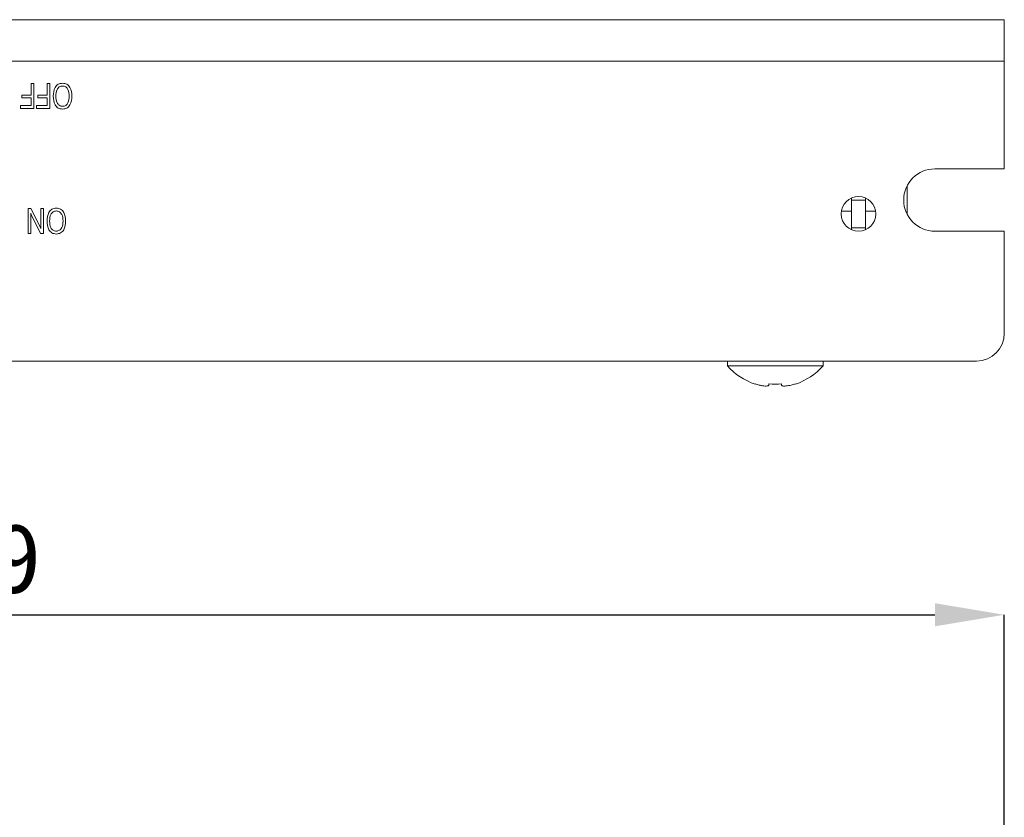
# Model space of a CAD drawing. Header units: millimetres. Extents: x 22 to 278, y 61 to 167.
# Tile 36 of 148: x 94 to 129, y 139 to 167. Entities that reach past the tile are written whole.
import ezdxf

# ---------------------------------------------------------------- set-up
doc = ezdxf.new("R2010")
doc.units = ezdxf.units.MM
doc.header["$PDSIZE"] = -1
doc.layers.get('0').update_dxf_attribs({"lineweight": 15})
doc.layers.add('標註文字', color=4, linetype='Continuous', lineweight=9)
doc.styles.add('SLDTEXTSTYLE0', font='kaiu.ttf')
doc.dimstyles.new('SLDDIMSTYLE0', dxfattribs={"dimtxt": 2.5, "dimasz": 2.5, "dimexe": 0, "dimexo": 0.0625, "dimtad": 1, "dimlfac": 2, "dimrnd": 1e-09, "dimzin": 12, "dimdsep": 46, "dimtxsty": 'SLDTEXTSTYLE0', "dimsah": 1, "dimcen": 0.09, "dimadec": 0, "dimazin": 3, "dimtfac": 1, "dimtofl": 0, "dimtmove": 0, "dimatfit": 3, "dimfxl": 0, "dimfrac": 2, "dimtolj": 1, "dimtzin": 12, "dimarcsym": 0})

# ---------------------------------------------------------------- blocks, each defined once
blk = doc.blocks.new('_D')
at = {"layer": 'Defpoints', "color": 0, "transparency": 16777216}
for p in [(128.981, 145.986), (54.481, 137.986), (128.981, 137.986)]:
    blk.add_point(p, dxfattribs=at)
at = {"layer": '標註文字', "color": 0, "lineweight": -2, "transparency": 16777216}
for p, q in [((54.481, 138.049), (54.481, 145.986)), ((56.981, 145.986), (126.481, 145.986)), ((128.981, 138.049), (128.981, 145.986))]:
    blk.add_line(p, q, dxfattribs=at)
at = {"layer": '標註文字', "color": 0, "transparency": 16777216}
for points in [[(56.981, 146.403), (56.981, 145.569), (54.481, 145.986)], [(126.481, 146.403), (126.481, 145.569), (128.981, 145.986)]]:
    blk.add_solid(points, dxfattribs=at)
at = {"layer": '標註文字', "color": 0, "transparency": 16777216, "insert": (91.731, 149.277), "char_height": 2.5, "attachment_point": 2, "style": 'SLDTEXTSTYLE0'}
blk.add_mtext('\\A1;149', dxfattribs=at)

msp = doc.modelspace()

# ---------------------------------------------------------------- linework, layer by layer
for p, q in [((54.4814, 167.4294), (128.9814, 167.4294)), ((128.9814, 165.9294), (128.9814, 167.4294)), ((54.4814, 165.9294), (128.9814, 165.9294)), ((128.9814, 162.0544), (128.9814, 165.9294)), ((93.9275, 164.714), (93.9275, 165.1294)), ((93.9275, 165.1294), (94.0198, 165.1294)), ((94.0198, 165.1294), (94.0198, 164.2294)), ((94.5044, 164.714), (94.5044, 165.1294)), ((94.5044, 165.1294), (94.5967, 165.1294)), ((94.5967, 165.1294), (94.5967, 164.2294)), ((93.5951, 164.714), (93.9275, 164.714)), ((93.5951, 164.6102), (93.5951, 164.714)), ((93.9275, 164.6102), (93.5951, 164.6102)), ((93.9275, 164.3332), (93.9275, 164.6102)), ((94.172, 164.714), (94.5044, 164.714)), ((94.172, 164.6102), (94.172, 164.714)), ((94.5044, 164.6102), (94.172, 164.6102)), ((94.5044, 164.3332), (94.5044, 164.6102)), ((93.5467, 164.3332), (93.9275, 164.3332)), ((93.5467, 164.2294), (93.5467, 164.3332)), ((94.0198, 164.2294), (93.5467, 164.2294)), ((94.1237, 164.3332), (94.5044, 164.3332)), ((94.1237, 164.2294), (94.1237, 164.3332)), ((94.5967, 164.2294), (94.1237, 164.2294)), ((128.9814, 162.0544), (126.4814, 162.0544)), ((125.4814, 161.4448), (125.4814, 160.414)), ((123.4814, 161.0022), (123.4814, 160.9294)), ((123.9814, 160.9294), (123.4814, 160.9294)), ((123.4814, 160.9294), (123.4814, 159.9294)), ((123.9814, 161.0022), (123.9814, 160.9294)), ((123.9814, 159.9294), (123.9814, 160.9294)), ((93.8179, 160.6294), (93.9207, 160.6294)), ((93.8179, 159.7294), (93.8179, 160.6294)), ((93.9102, 160.4588), (93.9102, 159.7294)), ((93.9207, 160.6294), (94.2535, 159.9665)), ((94.2679, 159.7294), (93.9418, 160.3831)), ((94.2794, 159.8999), (94.2794, 160.6294)), ((94.2794, 160.6294), (94.3717, 160.6294)), ((94.3717, 160.6294), (94.3717, 159.7294)), ((123.4814, 160.5294), (123.1144, 160.5294)), ((124.3483, 160.5294), (123.9814, 160.5294)), ((93.9102, 159.7294), (93.8179, 159.7294)), ((94.3717, 159.7294), (94.2679, 159.7294)), ((123.4814, 159.9294), (123.9814, 159.9294)), ((123.4814, 159.9294), (123.4814, 159.8566)), ((123.9814, 159.9294), (123.9814, 159.8566)), ((126.4814, 159.8044), (128.9814, 159.8044)), ((128.9814, 156.1294), (128.9814, 159.8044)), ((55.4814, 155.1294), (127.9814, 155.1294)), ((119.0064, 155.1294), (119.0064, 154.9581)), ((122.4564, 154.9581), (122.4564, 155.1294)), ((122.4564, 154.9581), (119.0064, 154.9581)), ((120.0064, 154.2966), (120.0064, 154.3088)), ((120.5014, 154.2643), (120.5014, 154.3088)), ((120.9614, 154.3088), (120.9614, 154.2643)), ((121.4564, 154.3088), (121.4564, 154.2966))]:
    msp.add_line(p, q)
msp.add_circle((123.7314, 160.4294), 0.625)
for centre, radius, start, end in [((126.4814, 160.9294), 1.125, 90, 270), ((127.9814, 156.1294), 1, 270, 0), ((120.7314, 156.4794), 2.3, 221.40962, 251.62606), ((120.7314, 156.4794), 2.3, 288.37394, 318.59038), ((120.7314, 156.4794), 2.2885, 251.53016, 255.44795), ((120.7314, 156.4794), 2.1827, 263.95141, 276.04859), ((120.7314, 156.4794), 2.2885, 284.55205, 288.46984)]:
    msp.add_arc(centre, radius, start, end)
for points, knots in [([(94.7237, 164.6736), (94.7314, 164.7827), (94.743, 164.9464), (94.8943, 165.1197), (95.0032, 165.1339), (95.0576, 165.1409)], [0, 0, 0, 0, 0.5000702, 0.7501241, 1, 1, 1, 1]), ([(95.0576, 165.0371), (95.0371, 165.0358), (94.9962, 165.0331), (94.9211, 164.9979), (94.8286, 164.8809), (94.821, 164.7566), (94.816, 164.6736)], [0, 0, 0, 0, 0.12567366, 0.25120886, 0.50054786, 1, 1, 1, 1]), ([(95.0576, 165.1409), (95.112, 165.1339), (95.221, 165.1199), (95.3735, 164.9471), (95.3851, 164.783), (95.3929, 164.6736)], [0, 0, 0, 0, 0.2499229, 0.4999905, 1, 1, 1, 1]), ([(95.3006, 164.6736), (95.2955, 164.7568), (95.288, 164.8815), (95.1944, 164.9982), (95.119, 165.0331), (95.0781, 165.0358), (95.0576, 165.0371)], [0, 0, 0, 0, 0.4994035, 0.74876695, 0.87431644, 1, 1, 1, 1]), ([(95.0576, 164.2063), (95.0032, 164.2133), (94.8943, 164.2274), (94.7428, 164.4007), (94.7313, 164.5644), (94.7237, 164.6736)], [0, 0, 0, 0, 0.249865, 0.4999386, 1, 1, 1, 1]), ([(94.816, 164.6736), (94.821, 164.5907), (94.8286, 164.4664), (94.9209, 164.3491), (94.9962, 164.3142), (95.0371, 164.3115), (95.0576, 164.3102)], [0, 0, 0, 0, 0.4994157, 0.7487979, 0.8743368, 1, 1, 1, 1]), ([(95.3929, 164.6736), (95.3851, 164.5643), (95.3733, 164.4003), (95.2211, 164.2273), (95.1121, 164.2133), (95.0576, 164.2063)], [0, 0, 0, 0, 0.4999627, 0.7500486, 1, 1, 1, 1]), ([(95.0576, 164.3102), (95.0781, 164.3115), (95.119, 164.3142), (95.1946, 164.3488), (95.288, 164.4658), (95.2955, 164.5905), (95.3006, 164.6736)], [0, 0, 0, 0, 0.1256731, 0.25122678, 0.50063395, 1, 1, 1, 1]), ([(93.9418, 160.3831), (93.935, 160.3969), (93.9228, 160.4215), (93.9141, 160.4474), (93.9102, 160.4588)], [0, 0, 0, 0, 0.56006722, 1, 1, 1, 1]), ([(94.4987, 160.1736), (94.5064, 160.2827), (94.518, 160.4464), (94.6693, 160.6197), (94.7782, 160.6339), (94.8326, 160.6409)], [0, 0, 0, 0, 0.5000702, 0.7501241, 1, 1, 1, 1]), ([(94.8326, 160.5371), (94.8121, 160.5358), (94.7712, 160.5331), (94.6961, 160.4979), (94.6036, 160.3809), (94.596, 160.2566), (94.591, 160.1736)], [0, 0, 0, 0, 0.1256737, 0.2512089, 0.5005479, 1, 1, 1, 1]), ([(94.8326, 160.6409), (94.887, 160.6339), (94.996, 160.6199), (95.1485, 160.4471), (95.1601, 160.283), (95.1679, 160.1736)], [0, 0, 0, 0, 0.2499229, 0.4999905, 1, 1, 1, 1]), ([(95.0756, 160.1736), (95.0705, 160.2568), (95.063, 160.3815), (94.9694, 160.4982), (94.894, 160.5331), (94.8531, 160.5358), (94.8326, 160.5371)], [0, 0, 0, 0, 0.4994035, 0.74876695, 0.87431644, 1, 1, 1, 1]), ([(94.2535, 159.9665), (94.2591, 159.9543), (94.2692, 159.9327), (94.2763, 159.91), (94.2794, 159.8999)], [0, 0, 0, 0, 0.5599501, 1, 1, 1, 1]), ([(94.8326, 159.7063), (94.7782, 159.7133), (94.6693, 159.7274), (94.5178, 159.9007), (94.5063, 160.0644), (94.4987, 160.1736)], [0, 0, 0, 0, 0.249865, 0.4999386, 1, 1, 1, 1]), ([(94.591, 160.1736), (94.596, 160.0907), (94.6036, 159.9664), (94.6959, 159.8491), (94.7712, 159.8142), (94.8121, 159.8115), (94.8326, 159.8102)], [0, 0, 0, 0, 0.4994157, 0.7487979, 0.8743368, 1, 1, 1, 1]), ([(95.1679, 160.1736), (95.1601, 160.0643), (95.1483, 159.9003), (94.9961, 159.7273), (94.8871, 159.7133), (94.8326, 159.7063)], [0, 0, 0, 0, 0.4999627, 0.7500486, 1, 1, 1, 1]), ([(94.8326, 159.8102), (94.8531, 159.8115), (94.894, 159.8142), (94.9696, 159.8488), (95.063, 159.9658), (95.0705, 160.0905), (95.0756, 160.1736)], [0, 0, 0, 0, 0.1256731, 0.2512268, 0.500634, 1, 1, 1, 1]), ([(120.1564, 154.2643), (120.1937, 154.2556), (120.2684, 154.2381), (120.3702, 154.2264), (120.4473, 154.2278), (120.4935, 154.2409), (120.4989, 154.2568), (120.5014, 154.2643)], [0, 0, 0, 0, 0.2095281, 0.4195633, 0.6226907, 0.8225336, 1, 1, 1, 1]), ([(120.9614, 154.2643), (120.9648, 154.2556), (120.9718, 154.2381), (121.028, 154.2264), (121.1106, 154.2278), (121.2078, 154.2409), (121.2748, 154.2568), (121.3064, 154.2643)], [0, 0, 0, 0, 0.2095281, 0.4195633, 0.6226907, 0.8225336, 1, 1, 1, 1])]:
    msp.add_open_spline(points, degree=3, knots=knots)

# ---------------------------------------------------------------- dimensions: what is measured, and where the dimension line sits
at = {"layer": '標註文字'}
dim = msp.add_linear_dim(base=(128.9814, 145.9861), p1=(54.4814, 137.9861), p2=(128.9814, 137.9861), dimstyle='SLDDIMSTYLE0', dxfattribs=at)
dim.commit()
dim.dimension.update_dxf_attribs({"geometry": '_D', "text_midpoint": (91.7314, 145.9861), "dimtype": 160})

doc.saveas('drawing.dxf')
